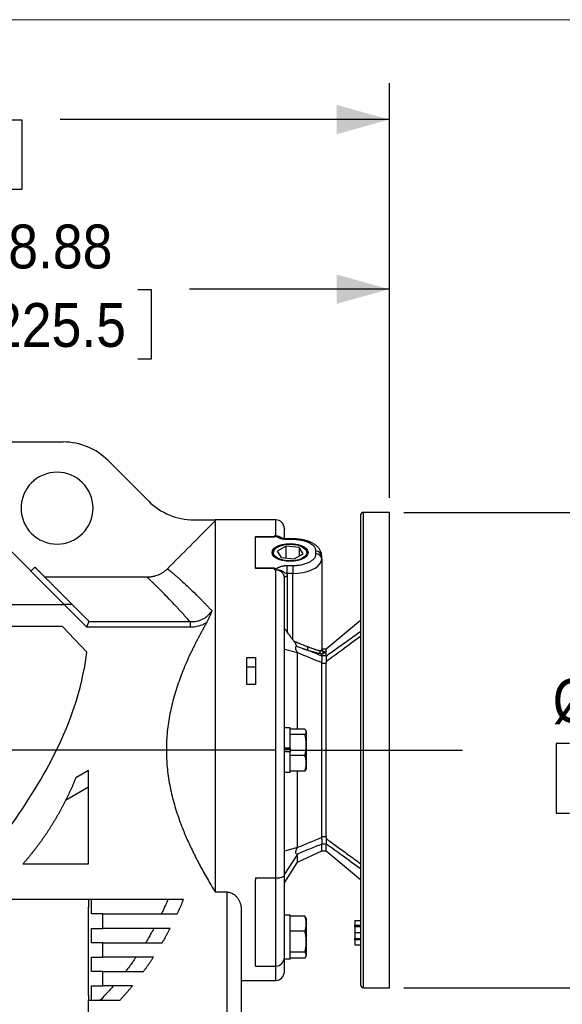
# Model space of a CAD drawing. Header units: inches. Extents: x 0 to 68, y 0 to 44.
# Tile 7 of 20: x 37.7 to 45.2, y 30.5 to 44. Entities that reach past the tile are written whole.
import ezdxf

# ---------------------------------------------------------------- set-up
doc = ezdxf.new("R2010")
doc.units = ezdxf.units.IN
doc.header["$LTSCALE"] = 4
doc.header["$MEASUREMENT"] = 0
doc.linetypes.add('SLD-Center', pattern=[0.75, 0.6, -0.05, 0.05, -0.05])
doc.linetypes.add('SLD-Solid', pattern=[0])
doc.layers.add('CENTER', color=40, linetype='SLD-Center')
doc.layers.add('SLD-DEFPOINTS', color=7, linetype='Continuous')
doc.layers.add('DIMENSIONS', color=140, linetype='SLD-Solid', lineweight=25)
doc.styles.add('SLDTEXTSTYLE0', font='GOTHIC.TTF', dxfattribs={"width": 0.913})
doc.dimstyles.new('SLDDIMSTYLE0', dxfattribs={"dimtxt": 0.6, "dimasz": 0.72, "dimexe": 0, "dimexo": 0.0625, "dimgap": 0.15, "dimtad": 0, "dimtih": 1, "dimtoh": 1, "dimrnd": 1e-09, "dimzin": 12, "dimdsep": 46, "dimtxsty": 'SLDTEXTSTYLE0', "dimsah": 1, "dimcen": 0.09, "dimadec": 0, "dimazin": 3, "dimtfac": 1, "dimtofl": 0, "dimtmove": 0, "dimatfit": 3, "dimfxl": 0, "dimfrac": 2, "dimtolj": 1, "dimtzin": 12, "dimarcsym": 0})
doc.dimstyles.new('SLDDIMSTYLE1', dxfattribs={"dimtxt": 0.6, "dimasz": 0.72, "dimexe": 0, "dimexo": 0.0625, "dimgap": 0.15, "dimtad": 0, "dimtih": 1, "dimtoh": 1, "dimrnd": 1e-09, "dimzin": 4, "dimdsep": 46, "dimtxsty": 'SLDTEXTSTYLE0', "dimsah": 1, "dimcen": 0.09, "dimadec": 0, "dimazin": 1, "dimtfac": 1, "dimtofl": 0, "dimtmove": 0, "dimatfit": 3, "dimfxl": 0, "dimfrac": 2, "dimtolj": 1, "dimtzin": 12, "dimarcsym": 0})
doc.dimstyles.new('SLDDIMSTYLE3', dxfattribs={"dimtxt": 0.6, "dimasz": 0.72, "dimexe": 0, "dimexo": 0.0625, "dimgap": 0.15, "dimtad": 0, "dimtih": 1, "dimtoh": 1, "dimrnd": 1e-09, "dimdsep": 46, "dimtxsty": 'SLDTEXTSTYLE0', "dimsah": 1, "dimcen": 0.09, "dimadec": 0, "dimazin": 2, "dimtfac": 1, "dimtmove": 0, "dimatfit": 0, "dimfxl": 0, "dimfrac": 2, "dimtolj": 1, "dimtzin": 12, "dimarcsym": 0})

# ---------------------------------------------------------------- blocks, each defined once
blk = doc.blocks.new('Block2')
at = {"color": 7, "linetype": 'SLD-Solid', "lineweight": 18}
blk.add_line((68, 44), (0, 44), dxfattribs=at)
blk = doc.blocks.new('_D_11')
at = {"layer": 'DIMENSIONS'}
for p, q in [((30.384, 38.425), (30.384, 43.134)), ((42.805, 37.46), (42.805, 43.134)), ((30.384, 42.634), (34.888, 42.634)), ((35.597, 42.63), (35.414, 42.63)), ((35.414, 42.63), (35.414, 41.677)), ((37.592, 42.63), (37.775, 42.63)), ((37.775, 42.63), (37.775, 41.677)), ((42.805, 42.634), (38.301, 42.634)), ((35.414, 41.677), (35.597, 41.677)), ((37.775, 41.677), (37.592, 41.677))]:
    blk.add_line(p, q, dxfattribs=at)
for points in [[(30.384, 42.634), (31.104, 42.434), (31.104, 42.834)], [(42.805, 42.634), (42.085, 42.834), (42.085, 42.434)]]:
    blk.add_solid(points, dxfattribs=at)
at = {"layer": 'DIMENSIONS', "char_height": 0.6, "attachment_point": 1, "style": 'SLDTEXTSTYLE0'}
for s, insert in [('12.42', (35.597, 43.518)), ('315.5', (35.597, 42.443))]:
    blk.add_mtext(s, dxfattribs=dict(at, insert=insert))
blk = doc.blocks.new('_D_12')
at = {"layer": 'DIMENSIONS'}
for p, q in [((33.927, 35.849), (33.927, 40.814)), ((42.805, 37.46), (42.805, 40.814)), ((33.927, 40.314), (36.659, 40.314)), ((37.368, 40.31), (37.186, 40.31)), ((37.186, 40.31), (37.186, 39.357)), ((39.363, 40.31), (39.546, 40.31)), ((39.546, 40.31), (39.546, 39.357)), ((42.805, 40.314), (40.072, 40.314)), ((37.186, 39.357), (37.368, 39.357)), ((39.546, 39.357), (39.363, 39.357))]:
    blk.add_line(p, q, dxfattribs=at)
for points in [[(33.927, 40.314), (34.647, 40.114), (34.647, 40.514)], [(42.805, 40.314), (42.085, 40.514), (42.085, 40.114)]]:
    blk.add_solid(points, dxfattribs=at)
at = {"layer": 'DIMENSIONS', "char_height": 0.6, "attachment_point": 1, "style": 'SLDTEXTSTYLE0'}
for s, insert in [('8.88', (37.59, 41.198)), ('225.5', (37.368, 40.124))]:
    blk.add_mtext(s, dxfattribs=dict(at, insert=insert))
blk = doc.blocks.new('_D_13')
at = {"layer": 'DIMENSIONS'}
for p, q in [((25.706, 36.811), (25.523, 36.811)), ((25.523, 36.811), (25.523, 35.858)), ((27.258, 36.811), (27.441, 36.811)), ((27.441, 36.811), (27.441, 35.858)), ((28.21, 36.815), (29.21, 36.815)), ((29.21, 36.815), (29.21, 34.76)), ((25.523, 35.858), (25.706, 35.858)), ((27.441, 35.858), (27.258, 35.858)), ((32.838, 34.76), (28.71, 34.76)), ((41.251, 34.01), (28.71, 34.01)), ((29.21, 34.01), (29.21, 32.51))]:
    blk.add_line(p, q, dxfattribs=at)
for points in [[(29.21, 34.76), (29.41, 35.48), (29.01, 35.48)], [(29.21, 34.01), (29.01, 33.29), (29.41, 33.29)]]:
    blk.add_solid(points, dxfattribs=at)
at = {"layer": 'DIMENSIONS', "char_height": 0.6, "attachment_point": 1, "style": 'SLDTEXTSTYLE0'}
for s, insert in [('0.75', (25.706, 37.699)), ('19.1', (25.706, 36.624))]:
    blk.add_mtext(s, dxfattribs=dict(at, insert=insert))
blk = doc.blocks.new('_D_15')
at = {"layer": 'DIMENSIONS'}
for p, q in [((43.005, 37.26), (46.77, 37.26)), ((46.27, 37.26), (46.27, 34.996)), ((45.272, 34.098), (45.089, 34.098)), ((45.089, 34.098), (45.089, 33.146)), ((47.267, 34.098), (47.45, 34.098)), ((47.45, 34.098), (47.45, 33.146)), ((45.089, 33.146), (45.272, 33.146)), ((47.45, 33.146), (47.267, 33.146)), ((46.27, 30.76), (46.27, 33.024)), ((43.005, 30.76), (46.77, 30.76))]:
    blk.add_line(p, q, dxfattribs=at)
for points in [[(46.27, 37.26), (46.07, 36.54), (46.47, 36.54)], [(46.27, 30.76), (46.47, 31.48), (46.07, 31.48)]]:
    blk.add_solid(points, dxfattribs=at)
at = {"layer": 'DIMENSIONS', "char_height": 0.6, "attachment_point": 1, "style": 'SLDTEXTSTYLE0'}
for s, insert in [('%%c', (45.041, 34.986)), ('6.50', (45.946, 34.986)), ('165.1', (45.272, 33.912))]:
    blk.add_mtext(s, dxfattribs=dict(at, insert=insert))

msp = doc.modelspace()

# ---------------------------------------------------------------- linework, layer by layer
for p, q in [((32.428, 38.225), (38.343, 38.225)), ((38.956, 37.97), (39.512, 37.414)), ((42.805, 37.26), (42.451, 37.26)), ((42.451, 30.76), (42.451, 37.26)), ((42.805, 34.01), (42.805, 37.26)), ((38.353, 36.002), (37.243, 37.113)), ((40.125, 37.159), (40.423, 37.159)), ((41.25, 37.159), (40.423, 37.159)), ((40.423, 37.159), (40.423, 37.147)), ((40.423, 37.147), (40.423, 32.069)), ((41.25, 36.941), (41.25, 37.159)), ((40.974, 36.93), (41.228, 36.93)), ((40.974, 36.498), (40.974, 36.926)), ((40.974, 36.925), (41.232, 36.925)), ((41.317, 36.92), (41.304, 36.926)), ((41.26, 36.778), (41.247, 36.768)), ((41.392, 36.798), (41.269, 36.731)), ((41.569, 36.779), (41.392, 36.798)), ((41.392, 36.637), (41.392, 36.798)), ((41.486, 36.899), (41.4, 36.899)), ((41.4, 36.889), (41.4, 36.899)), ((41.486, 36.889), (41.4, 36.889)), ((41.486, 36.889), (41.486, 36.899)), ((41.624, 36.692), (41.569, 36.779)), ((41.569, 36.779), (41.569, 36.662)), ((41.646, 36.768), (41.633, 36.778)), ((41.269, 36.731), (41.324, 36.644)), ((41.324, 36.644), (41.502, 36.625)), ((41.502, 36.625), (41.624, 36.692)), ((41.801, 36.692), (41.801, 36.731)), ((41.88, 36.624), (41.88, 36.663)), ((37.953, 36.513), (37.898, 36.458)), ((40.974, 36.492), (40.974, 36.498)), ((41.232, 36.498), (40.974, 36.498)), ((41.4, 36.534), (41.4, 36.427)), ((41.4, 36.534), (41.486, 36.534)), ((41.486, 36.534), (41.486, 36.427)), ((41.518, 36.594), (41.516, 36.603)), ((41.88, 36.624), (41.88, 35.383)), ((39.49, 36.374), (38.092, 36.374)), ((41.228, 36.492), (40.974, 36.492)), ((41.25, 32.262), (41.25, 36.474)), ((41.486, 36.427), (41.4, 36.427)), ((41.407, 36.387), (41.407, 35.627)), ((41.486, 35.516), (41.486, 36.427)), ((36.843, 36.002), (38.353, 36.002)), ((38.353, 36.002), (38.662, 35.694)), ((38.683, 35.783), (38.465, 36.002)), ((38.334, 35.7), (36.933, 35.7)), ((38.667, 35.35), (38.334, 35.7)), ((38.662, 35.694), (40.079, 35.694)), ((40.079, 35.763), (38.69, 35.763)), ((40.079, 35.763), (40.079, 35.694)), ((42.411, 35.782), (41.939, 35.388)), ((41.368, 35.39), (41.546, 35.344)), ((41.88, 35.376), (41.879, 35.381)), ((41.881, 35.381), (41.88, 35.389)), ((41.939, 35.388), (41.88, 35.388)), ((41.88, 35.298), (41.88, 35.32)), ((41.939, 35.298), (41.88, 35.298)), ((41.919, 35.352), (41.919, 35.344)), ((41.939, 35.312), (41.939, 35.388)), ((40.856, 35.275), (40.974, 35.275)), ((40.856, 34.906), (40.856, 35.275)), ((40.974, 35.275), (40.974, 34.906)), ((41.88, 32.821), (41.88, 35.199)), ((41.88, 35.199), (41.939, 35.199)), ((41.939, 34.01), (41.939, 35.199)), ((40.974, 35.143), (40.856, 35.143)), ((40.974, 34.906), (40.856, 34.906)), ((41.447, 34.313), (41.368, 34.313)), ((41.447, 34.034), (41.447, 34.313)), ((41.65, 34.294), (41.447, 34.294)), ((41.65, 34.221), (41.447, 34.221)), ((41.67, 34.261), (41.663, 34.276)), ((41.67, 33.768), (41.67, 34.261)), ((41.447, 34.034), (41.368, 34.034)), ((41.368, 34.023), (41.447, 34.023)), ((41.368, 33.997), (41.447, 33.997)), ((41.447, 33.986), (41.368, 33.986)), ((41.447, 34.03), (41.447, 34.034)), ((41.447, 34.03), (41.447, 33.988)), ((41.447, 33.986), (41.447, 33.988)), ((41.447, 33.707), (41.447, 33.986)), ((41.939, 32.821), (41.939, 34.01)), ((42.805, 30.76), (42.805, 34.01)), ((41.65, 33.937), (41.447, 33.937)), ((38.69, 33.732), (38.514, 33.63)), ((38.69, 32.452), (38.69, 33.732)), ((41.368, 33.707), (41.447, 33.707)), ((41.447, 33.725), (41.65, 33.725)), ((41.546, 32.676), (41.546, 33.725)), ((41.66, 33.746), (41.65, 33.725)), ((41.663, 33.744), (41.67, 33.758)), ((41.67, 33.758), (41.67, 33.768)), ((38.69, 33.504), (38.375, 33.322)), ((41.939, 32.821), (41.88, 32.821)), ((41.546, 32.676), (41.368, 32.629)), ((41.546, 32.476), (41.88, 32.632)), ((41.88, 32.632), (41.88, 32.722)), ((41.939, 32.722), (41.88, 32.722)), ((41.88, 32.632), (41.939, 32.632)), ((41.939, 32.632), (41.939, 32.708)), ((41.939, 32.632), (42.411, 32.238)), ((41.546, 32.588), (41.368, 32.312)), ((41.368, 32.196), (41.547, 32.477)), ((37.791, 32.452), (38.69, 32.452)), ((40.974, 32.262), (41.25, 32.262)), ((40.974, 32.262), (40.974, 32.237)), ((40.974, 31.056), (40.974, 32.237)), ((41.25, 31.056), (41.25, 32.262)), ((40.423, 32.069), (40.581, 32.069)), ((40.581, 32.069), (40.581, 29.642)), ((39.989, 31.965), (37.639, 31.965)), ((38.69, 31.965), (38.69, 31.861)), ((38.729, 31.768), (38.729, 31.965)), ((38.69, 31.256), (38.69, 31.861)), ((40.777, 31.841), (40.777, 29.642)), ((38.886, 31.768), (38.729, 31.768)), ((38.886, 31.571), (38.886, 31.768)), ((38.886, 31.768), (39.903, 31.768)), ((41.447, 31.754), (41.368, 31.754)), ((41.447, 31.149), (41.447, 31.754)), ((41.65, 31.737), (41.447, 31.737)), ((41.65, 31.737), (41.659, 31.717)), ((41.67, 31.702), (41.663, 31.718)), ((41.67, 31.519), (41.67, 31.702)), ((42.333, 31.679), (42.411, 31.679)), ((38.729, 31.374), (38.729, 31.571)), ((38.729, 31.571), (38.886, 31.571)), ((39.806, 31.571), (38.886, 31.571)), ((41.65, 31.531), (41.447, 31.531)), ((41.67, 31.199), (41.67, 31.519)), ((42.333, 31.613), (42.411, 31.613)), ((42.333, 31.594), (42.333, 31.613)), ((42.411, 31.594), (42.333, 31.594)), ((42.333, 31.513), (42.411, 31.513)), ((42.333, 31.432), (42.411, 31.432)), ((42.333, 31.414), (42.333, 31.432)), ((42.411, 31.414), (42.333, 31.414)), ((38.69, 30.651), (38.69, 31.256)), ((38.886, 31.374), (38.729, 31.374)), ((38.886, 31.177), (38.886, 31.374)), ((38.886, 31.374), (39.698, 31.374)), ((41.65, 31.244), (41.447, 31.244)), ((42.333, 31.347), (42.411, 31.347)), ((38.729, 30.981), (38.729, 31.177)), ((38.729, 31.177), (38.886, 31.177)), ((39.576, 31.177), (38.886, 31.177)), ((41.447, 31.149), (41.368, 31.149)), ((41.65, 31.164), (41.447, 31.164)), ((41.663, 31.183), (41.67, 31.199)), ((38.886, 30.981), (38.729, 30.981)), ((38.886, 30.784), (38.886, 30.981)), ((38.886, 30.981), (39.44, 30.981)), ((40.974, 31.056), (41.25, 31.056)), ((41.25, 30.86), (41.25, 31.056)), ((40.777, 30.86), (41.25, 30.86)), ((38.729, 30.587), (38.729, 30.784)), ((38.729, 30.784), (38.886, 30.784)), ((39.288, 30.784), (38.886, 30.784)), ((42.451, 30.76), (42.805, 30.76)), ((38.69, 30.651), (38.69, 30.587)), ((38.69, 30.193), (38.69, 30.587)), ((38.69, 30.587), (39.117, 30.587))]:
    msp.add_line(p, q)
at = {"flags": 128}
for points in [[(41.447, 36.589), (41.392, 36.592), (41.34, 36.601), (41.294, 36.616), (41.255, 36.635), (41.226, 36.658), (41.208, 36.684), (41.202, 36.712), (41.208, 36.739), (41.226, 36.765), (41.255, 36.788), (41.294, 36.807), (41.34, 36.822), (41.392, 36.831), (41.447, 36.834)], [(41.516, 36.603), (41.462, 36.598), (41.407, 36.599), (41.354, 36.607), (41.307, 36.621), (41.268, 36.641), (41.239, 36.664), (41.222, 36.69), (41.219, 36.718), (41.228, 36.745), (41.251, 36.77), (41.284, 36.792), (41.328, 36.809), (41.378, 36.82)], [(41.378, 36.82), (41.432, 36.826), (41.487, 36.824), (41.539, 36.816), (41.587, 36.802), (41.626, 36.782), (41.654, 36.759), (41.671, 36.733), (41.675, 36.705), (41.665, 36.678), (41.643, 36.653), (41.609, 36.631), (41.566, 36.614), (41.516, 36.603)], [(41.447, 36.834), (41.501, 36.831), (41.553, 36.822), (41.599, 36.807), (41.638, 36.788), (41.667, 36.765), (41.685, 36.739), (41.692, 36.712), (41.685, 36.684), (41.667, 36.658), (41.638, 36.635), (41.599, 36.616), (41.553, 36.601), (41.501, 36.592), (41.447, 36.589)], [(41.486, 36.427), (41.554, 36.43), (41.621, 36.439), (41.683, 36.453), (41.739, 36.473), (41.788, 36.497), (41.827, 36.525), (41.856, 36.556), (41.874, 36.59), (41.88, 36.624)], [(41.407, 36.387), (41.4, 36.386), (41.392, 36.385), (41.385, 36.383), (41.379, 36.381), (41.375, 36.378), (41.371, 36.374), (41.369, 36.371), (41.368, 36.367)]]:
    msp.add_lwpolyline(points, dxfattribs=at)
for centre, radius, start, end in [((38.343, 37.358), 0.866, 44.9419, 90), ((38.258, 37.319), 0.492, 0, 180), ((38.258, 37.319), 0.492, 180, 0), ((40.125, 38.026), 0.866, 224.9419, 270), ((42.451, 37.221), 0.0394, 90, 180), ((41.25, 37.041), 0.118, 360, 90), ((41.298, 36.686), 0.0969, 121.5882, 170.0049), ((41.599, 36.688), 0.0935, 9.0502, 59.3559), ((41.806, 36.657), 0.074, 4.4021, 93.8112), ((41.806, 36.618), 0.074, 4.4023, 93.811), ((41.727, 35.4), 0.0425, 146.3684, 222.1405), ((41.919, 35.391), 0.0393, 180.1295, 270.1298), ((41.919, 35.383), 0.0393, 180.1612, 270.1612), ((41.25, 31.174), 0.118, 270, 0), ((41.25, 30.978), 0.118, 270, 0), ((42.451, 30.799), 0.0394, 180, 270)]:
    msp.add_arc(centre, radius, start, end)
for points, knots in [([(42.411, 37.221), (42.411, 37.221), (42.411, 36.882), (42.411, 35.678), (42.411, 34.861), (42.411, 34.01)], [0, 0, 0, 0, 0.5, 0.5, 1, 1, 1, 1]), ([(40.423, 37.147), (40.308, 37.032), (40.09, 36.813), (39.872, 36.593), (39.769, 36.49)], [0, 0, 0, 0, 0.529019, 1, 1, 1, 1]), ([(41.368, 36.902), (41.368, 36.908), (41.368, 36.94), (41.368, 36.982), (41.368, 37.023), (41.368, 37.043), (41.368, 37.038), (41.368, 37.037)], [0, 0, 0, 0, 0.056739, 0.326584, 0.608786, 0.89101, 1, 1, 1, 1]), ([(41.239, 36.939), (41.238, 36.938), (41.236, 36.938), (41.233, 36.937), (41.23, 36.935), (41.228, 36.934), (41.227, 36.933), (41.227, 36.932), (41.227, 36.931), (41.227, 36.931), (41.228, 36.93), (41.228, 36.93)], [0, 0, 0, 0, 0.10509, 0.250637, 0.499214, 0.602761, 0.749155, 0.822641, 0.874437, 0.941195, 1, 1, 1, 1]), ([(41.228, 36.93), (41.228, 36.93), (41.23, 36.928), (41.231, 36.926), (41.232, 36.925)], [0, 0, 0, 0, 0.489637, 1, 1, 1, 1]), ([(41.4, 36.889), (41.398, 36.889), (41.393, 36.889), (41.387, 36.889), (41.38, 36.89), (41.373, 36.89), (41.366, 36.891), (41.359, 36.892), (41.347, 36.894), (41.33, 36.898), (41.309, 36.905), (41.294, 36.912), (41.282, 36.918), (41.273, 36.923), (41.266, 36.926), (41.26, 36.929), (41.255, 36.93), (41.251, 36.93), (41.247, 36.93), (41.24, 36.929), (41.235, 36.927), (41.232, 36.925)], [0, 0, 0, 0, 0.035271, 0.070503, 0.105796, 0.14125, 0.176963, 0.21303, 0.249545, 0.371199, 0.49917, 0.624131, 0.686659, 0.749217, 0.81164, 0.843059, 0.874353, 0.890262, 0.905918, 0.937366, 1, 1, 1, 1]), ([(41.304, 36.926), (41.3, 36.928), (41.289, 36.934), (41.267, 36.939), (41.249, 36.939), (41.239, 36.939)], [0, 0, 0, 0, 0.201053, 0.550753, 1, 1, 1, 1]), ([(41.25, 36.941), (41.265, 36.939), (41.288, 36.937), (41.314, 36.925), (41.324, 36.918), (41.329, 36.914)], [0, 0, 0, 0, 0.525984, 0.799237, 1, 1, 1, 1]), ([(41.4, 36.899), (41.392, 36.9), (41.375, 36.9), (41.357, 36.903), (41.342, 36.908), (41.326, 36.915), (41.317, 36.92), (41.312, 36.923)], [0, 0, 0, 0, 0.239892, 0.476722, 0.709906, 0.838308, 1, 1, 1, 1]), ([(41.879, 36.664), (41.879, 36.673), (41.878, 36.696), (41.866, 36.732), (41.844, 36.768), (41.814, 36.8), (41.778, 36.827), (41.737, 36.849), (41.694, 36.867), (41.65, 36.88), (41.609, 36.889), (41.57, 36.895), (41.531, 36.898), (41.502, 36.899), (41.486, 36.899)], [0, 0, 0, 0, 0.0605233, 0.1581723, 0.2502251, 0.3466869, 0.444364, 0.5389245, 0.6289886, 0.7130807, 0.794153, 0.8533536, 0.9190628, 1, 1, 1, 1]), ([(41.801, 36.731), (41.801, 36.733), (41.801, 36.737), (41.8, 36.743), (41.799, 36.749), (41.798, 36.754), (41.795, 36.763), (41.789, 36.775), (41.779, 36.79), (41.766, 36.804), (41.745, 36.822), (41.71, 36.843), (41.668, 36.861), (41.631, 36.871), (41.603, 36.878), (41.573, 36.883), (41.547, 36.886), (41.524, 36.888), (41.505, 36.889), (41.492, 36.889), (41.486, 36.889)], [0, 0, 0, 0, 0.0233375, 0.0466315, 0.0699132, 0.0932139, 0.1165649, 0.1783076, 0.2400921, 0.304409, 0.3687678, 0.5000057, 0.6312436, 0.6955604, 0.7599193, 0.821662, 0.8834464, 0.9223124, 0.9611152, 1, 1, 1, 1]), ([(41.486, 36.534), (41.49, 36.534), (41.498, 36.535), (41.509, 36.535), (41.521, 36.535), (41.532, 36.536), (41.55, 36.538), (41.573, 36.54), (41.603, 36.545), (41.631, 36.552), (41.668, 36.563), (41.71, 36.58), (41.745, 36.601), (41.766, 36.619), (41.779, 36.634), (41.789, 36.648), (41.795, 36.661), (41.799, 36.673), (41.801, 36.682), (41.801, 36.689), (41.801, 36.692)], [0, 0, 0, 0, 0.0233375, 0.0466315, 0.0699132, 0.0932139, 0.1165649, 0.1783076, 0.2400921, 0.304409, 0.3687678, 0.5000057, 0.6312436, 0.6955604, 0.7599193, 0.821662, 0.8834464, 0.9223124, 0.9611152, 1, 1, 1, 1]), ([(37.953, 36.513), (37.954, 36.513), (37.954, 36.512), (37.956, 36.511), (37.958, 36.509), (37.96, 36.507), (37.962, 36.505), (37.964, 36.502), (37.967, 36.499), (37.97, 36.496), (37.974, 36.493), (37.977, 36.489), (37.981, 36.485), (37.985, 36.481), (37.99, 36.477), (37.994, 36.472), (37.999, 36.467), (38.005, 36.462), (38.01, 36.457), (38.016, 36.451), (38.022, 36.445), (38.028, 36.438), (38.035, 36.432), (38.041, 36.425), (38.049, 36.418), (38.056, 36.411), (38.064, 36.403), (38.071, 36.395), (38.08, 36.387), (38.088, 36.379), (38.097, 36.37), (38.106, 36.361), (38.115, 36.352), (38.124, 36.342), (38.134, 36.333), (38.144, 36.323), (38.154, 36.312), (38.165, 36.302), (38.176, 36.291), (38.187, 36.28), (38.198, 36.268), (38.21, 36.257), (38.222, 36.245), (38.234, 36.233), (38.246, 36.22), (38.259, 36.208), (38.272, 36.195), (38.285, 36.181), (38.299, 36.168), (38.312, 36.154), (38.326, 36.14), (38.341, 36.126), (38.355, 36.111), (38.37, 36.096), (38.385, 36.081), (38.401, 36.066), (38.416, 36.05), (38.432, 36.034), (38.448, 36.018), (38.459, 36.007), (38.465, 36.002)], [0, 0, 0, 0, 0.0181144, 0.0361654, 0.0541546, 0.0720836, 0.089954, 0.1077675, 0.1255256, 0.1432301, 0.1608826, 0.1784849, 0.1960386, 0.2135454, 0.2310071, 0.2484254, 0.2658021, 0.2831391, 0.3004379, 0.3177005, 0.3349287, 0.3521243, 0.3692891, 0.386425, 0.4035337, 0.4206173, 0.4376774, 0.4547161, 0.4717352, 0.4887366, 0.5057221, 0.5226937, 0.5396533, 0.5566028, 0.5735441, 0.5904792, 0.6074098, 0.624338, 0.6412657, 0.6581948, 0.6751272, 0.6920648, 0.7090096, 0.7259635, 0.7429283, 0.759906, 0.7768985, 0.7939076, 0.8109353, 0.8279835, 0.8450541, 0.8621488, 0.8792696, 0.8964184, 0.9135969, 0.930807, 0.9480506, 0.9653294, 0.9826453, 1, 1, 1, 1]), ([(41.232, 36.498), (41.231, 36.497), (41.23, 36.495), (41.228, 36.493), (41.228, 36.492)], [0, 0, 0, 0, 0.510363, 1, 1, 1, 1]), ([(41.232, 36.498), (41.235, 36.496), (41.24, 36.494), (41.247, 36.493), (41.251, 36.493), (41.255, 36.493), (41.26, 36.494), (41.266, 36.497), (41.273, 36.501), (41.282, 36.505), (41.294, 36.511), (41.309, 36.518), (41.33, 36.525), (41.348, 36.529), (41.364, 36.532), (41.376, 36.533), (41.388, 36.534), (41.396, 36.534), (41.4, 36.534)], [0, 0, 0, 0, 0.062637, 0.094087, 0.109641, 0.125655, 0.15695, 0.188371, 0.250797, 0.313359, 0.37589, 0.500858, 0.628731, 0.750497, 0.814052, 0.876474, 0.938279, 1, 1, 1, 1]), ([(39.769, 36.49), (39.766, 36.487), (39.76, 36.481), (39.75, 36.472), (39.74, 36.464), (39.73, 36.456), (39.72, 36.448), (39.702, 36.436), (39.676, 36.42), (39.641, 36.404), (39.605, 36.39), (39.573, 36.383), (39.548, 36.378), (39.529, 36.376), (39.509, 36.374), (39.496, 36.374), (39.49, 36.374)], [0, 0, 0, 0, 0.041955, 0.083823, 0.125649, 0.16748, 0.209362, 0.251341, 0.375741, 0.500232, 0.62528, 0.75043, 0.812872, 0.87518, 0.937506, 1, 1, 1, 1]), ([(40.079, 35.763), (40.073, 35.77), (40.061, 35.784), (40.043, 35.804), (40.025, 35.824), (40.008, 35.843), (39.991, 35.862), (39.974, 35.881), (39.958, 35.899), (39.941, 35.916), (39.926, 35.934), (39.91, 35.95), (39.895, 35.967), (39.88, 35.983), (39.836, 36.029), (39.769, 36.1), (39.698, 36.172), (39.649, 36.221), (39.614, 36.255), (39.584, 36.285), (39.562, 36.306), (39.546, 36.322), (39.534, 36.332), (39.524, 36.342), (39.515, 36.35), (39.507, 36.358), (39.5, 36.364), (39.494, 36.37), (39.491, 36.373), (39.49, 36.374)], [0, 0, 0, 0, 0.020236, 0.040306, 0.060211, 0.079952, 0.099528, 0.118939, 0.138187, 0.157271, 0.176192, 0.19495, 0.213546, 0.23198, 0.250252, 0.378584, 0.500818, 0.56494, 0.627851, 0.689588, 0.750186, 0.782008, 0.813646, 0.845109, 0.876401, 0.90753, 0.938502, 0.969323, 1, 1, 1, 1]), ([(39.769, 36.49), (39.77, 36.489), (39.771, 36.488), (39.774, 36.486), (39.777, 36.483), (39.781, 36.48), (39.785, 36.477), (39.789, 36.474), (39.793, 36.47), (39.798, 36.466), (39.803, 36.462), (39.809, 36.457), (39.814, 36.453), (39.821, 36.448), (39.827, 36.442), (39.834, 36.437), (39.847, 36.426), (39.868, 36.408), (39.9, 36.38), (39.936, 36.349), (39.987, 36.303), (40.06, 36.236), (40.133, 36.165), (40.187, 36.112), (40.216, 36.083), (40.245, 36.053), (40.276, 36.021), (40.308, 35.988), (40.341, 35.953), (40.363, 35.929), (40.375, 35.917)], [0, 0, 0, 0, 0.0164227, 0.0328602, 0.049317, 0.0657974, 0.0823058, 0.0988463, 0.1154234, 0.1320412, 0.1487039, 0.1654157, 0.1821806, 0.1990028, 0.2158863, 0.2328351, 0.249853, 0.3107514, 0.3725473, 0.4353962, 0.4994451, 0.6220082, 0.7498302, 0.7841932, 0.8189965, 0.8542513, 0.8899686, 0.9261591, 0.962833, 1, 1, 1, 1]), ([(41.228, 36.492), (41.228, 36.491), (41.227, 36.491), (41.227, 36.49), (41.227, 36.489), (41.227, 36.487), (41.228, 36.485), (41.23, 36.483), (41.233, 36.481), (41.236, 36.479), (41.238, 36.478), (41.239, 36.478)], [0, 0, 0, 0, 0.058698, 0.125536, 0.177709, 0.251427, 0.397443, 0.501183, 0.75015, 0.894119, 1, 1, 1, 1]), ([(41.239, 36.478), (41.244, 36.478), (41.249, 36.478), (41.26, 36.478), (41.265, 36.478), (41.278, 36.476), (41.286, 36.475), (41.299, 36.472), (41.304, 36.471), (41.314, 36.468), (41.319, 36.466), (41.331, 36.461), (41.338, 36.458), (41.349, 36.452), (41.354, 36.449), (41.368, 36.442), (41.375, 36.438), (41.388, 36.432), (41.395, 36.429), (41.4, 36.427)], [0, 0, 0, 0, 0.03125, 0.03125, 0.0625, 0.0625, 0.125, 0.125, 0.1875, 0.1875, 0.25, 0.25, 0.375, 0.375, 0.5, 0.5, 0.75, 0.75, 1, 1, 1, 1]), ([(41.368, 36.367), (41.368, 36.369), (41.368, 36.373), (41.367, 36.379), (41.366, 36.384), (41.365, 36.39), (41.364, 36.395), (41.363, 36.399), (41.361, 36.404), (41.357, 36.413), (41.349, 36.427), (41.336, 36.441), (41.324, 36.451), (41.313, 36.458), (41.301, 36.464), (41.288, 36.468), (41.276, 36.472), (41.263, 36.474), (41.254, 36.474), (41.25, 36.474)], [0, 0, 0, 0, 0.036847, 0.072101, 0.105761, 0.137827, 0.168298, 0.197174, 0.224455, 0.250141, 0.379638, 0.499709, 0.574013, 0.647327, 0.719677, 0.79109, 0.861594, 0.93122, 1, 1, 1, 1]), ([(41.4, 36.427), (41.401, 36.425), (41.403, 36.42), (41.404, 36.414), (41.406, 36.407), (41.407, 36.4), (41.407, 36.393), (41.407, 36.389), (41.407, 36.387)], [0, 0, 0, 0, 0.167236, 0.333713, 0.499828, 0.665981, 0.832573, 1, 1, 1, 1]), ([(38.465, 36.002), (38.465, 36.002), (38.465, 36.002), (38.464, 36.002), (38.463, 36.002), (38.462, 36.002), (38.461, 36.002), (38.459, 36.002), (38.455, 36.002), (38.447, 36.002), (38.433, 36.002), (38.415, 36.002), (38.398, 36.002), (38.383, 36.002), (38.369, 36.002), (38.359, 36.002), (38.353, 36.002)], [0, 0, 0, 0, 0.027937, 0.056051, 0.084421, 0.113124, 0.142235, 0.171824, 0.201958, 0.3169, 0.445944, 0.573989, 0.723978, 0.794787, 0.886793, 1, 1, 1, 1]), ([(40.375, 35.917), (40.36, 35.891), (40.342, 35.869), (40.31, 35.839), (40.299, 35.829), (40.275, 35.813), (40.263, 35.805), (40.237, 35.792), (40.224, 35.786), (40.196, 35.777), (40.182, 35.773), (40.139, 35.764), (40.109, 35.762), (40.079, 35.763)], [0, 0, 0, 0, 0.25, 0.25, 0.375, 0.375, 0.5, 0.5, 0.625, 0.625, 0.75, 0.75, 1, 1, 1, 1]), ([(40.375, 35.917), (40.373, 35.912), (40.37, 35.903), (40.365, 35.889), (40.361, 35.875), (40.356, 35.862), (40.351, 35.849), (40.345, 35.834), (40.337, 35.816), (40.328, 35.796), (40.318, 35.776), (40.311, 35.764), (40.308, 35.758)], [0, 0, 0, 0, 0.090981, 0.178919, 0.263866, 0.345875, 0.425005, 0.501323, 0.63204, 0.758437, 0.880937, 1, 1, 1, 1]), ([(38.69, 35.763), (38.69, 35.762), (38.689, 35.761), (38.688, 35.758), (38.687, 35.755), (38.685, 35.751), (38.684, 35.747), (38.682, 35.743), (38.68, 35.739), (38.678, 35.733), (38.674, 35.725), (38.67, 35.715), (38.666, 35.705), (38.663, 35.698), (38.662, 35.694)], [0, 0, 0, 0, 0.055817, 0.113208, 0.172199, 0.232813, 0.29507, 0.358991, 0.424594, 0.491894, 0.613215, 0.749349, 0.853762, 1, 1, 1, 1]), ([(38.69, 35.763), (38.69, 35.764), (38.691, 35.765), (38.691, 35.767), (38.691, 35.769), (38.691, 35.771), (38.69, 35.774), (38.689, 35.776), (38.688, 35.778), (38.686, 35.781), (38.684, 35.782), (38.683, 35.783)], [0, 0, 0, 0, 0.09834, 0.199137, 0.302749, 0.409502, 0.519699, 0.633611, 0.751487, 0.87355, 1, 1, 1, 1]), ([(40.308, 35.758), (40.299, 35.743), (40.282, 35.713), (40.258, 35.669), (40.234, 35.626), (40.21, 35.582), (40.187, 35.538), (40.164, 35.495), (40.143, 35.452), (40.121, 35.409), (40.101, 35.367), (40.051, 35.262), (39.979, 35.097), (39.908, 34.903), (39.86, 34.746), (39.818, 34.587), (39.778, 34.386), (39.753, 34.143), (39.752, 33.897), (39.776, 33.652), (39.814, 33.452), (39.854, 33.294), (39.889, 33.177), (39.929, 33.06), (39.969, 32.952), (40.008, 32.857), (40.045, 32.772), (40.084, 32.687), (40.126, 32.601), (40.169, 32.515), (40.215, 32.427), (40.264, 32.339), (40.315, 32.25), (40.368, 32.159), (40.404, 32.099), (40.423, 32.069)], [0, 0, 0, 0, 0.0129753, 0.0258254, 0.0385525, 0.051159, 0.0636474, 0.0760202, 0.0882802, 0.1004303, 0.1124735, 0.1244127, 0.1884611, 0.2498757, 0.2820593, 0.3137299, 0.3749344, 0.4379255, 0.500271, 0.5618756, 0.6251566, 0.6553843, 0.6861254, 0.7179103, 0.7503173, 0.7733624, 0.7967638, 0.820552, 0.8447553, 0.8693996, 0.8945087, 0.9201045, 0.9462066, 0.972833, 1, 1, 1, 1]), ([(40.079, 35.694), (40.12, 35.694), (40.159, 35.699), (40.218, 35.715), (40.237, 35.721), (40.273, 35.738), (40.291, 35.747), (40.308, 35.758)], [0, 0, 0, 0, 0.5, 0.5, 0.75, 0.75, 1, 1, 1, 1]), ([(41.407, 35.627), (41.406, 35.629), (41.403, 35.632), (41.399, 35.638), (41.395, 35.644), (41.389, 35.651), (41.383, 35.658), (41.378, 35.664), (41.374, 35.668), (41.371, 35.669), (41.369, 35.67), (41.368, 35.669), (41.368, 35.667), (41.368, 35.667)], [0, 0, 0, 0, 0.082016, 0.164973, 0.24907, 0.376569, 0.498848, 0.631694, 0.748273, 0.821222, 0.885929, 0.944576, 1, 1, 1, 1]), ([(41.486, 35.516), (41.482, 35.521), (41.473, 35.533), (41.46, 35.552), (41.438, 35.583), (41.42, 35.608), (41.407, 35.627)], [0, 0, 0, 0, 0.154591, 0.321222, 0.500002, 1, 1, 1, 1]), ([(41.939, 35.295), (41.986, 35.329), (42.086, 35.401), (42.244, 35.514), (42.354, 35.593), (42.411, 35.634)], [0, 0, 0, 0, 0.301717, 0.635053, 1, 1, 1, 1]), ([(42.411, 35.563), (42.327, 35.501), (42.169, 35.387), (42.012, 35.272), (41.939, 35.218)], [0, 0, 0, 0, 0.535818, 1, 1, 1, 1]), ([(41.493, 35.506), (41.497, 35.504), (41.505, 35.5), (41.517, 35.494), (41.531, 35.488), (41.546, 35.481), (41.562, 35.474), (41.579, 35.467), (41.601, 35.458), (41.623, 35.449), (41.645, 35.441), (41.662, 35.435), (41.677, 35.429), (41.687, 35.425), (41.691, 35.424)], [0, 0, 0, 0, 0.053338, 0.112757, 0.178256, 0.249838, 0.327501, 0.411246, 0.501073, 0.643725, 0.750179, 0.839127, 0.922395, 1, 1, 1, 1]), ([(41.532, 35.43), (41.533, 35.43), (41.533, 35.431), (41.534, 35.432), (41.535, 35.433), (41.535, 35.436), (41.535, 35.44), (41.532, 35.447), (41.527, 35.456), (41.52, 35.468), (41.512, 35.48), (41.503, 35.493), (41.497, 35.501), (41.493, 35.506)], [0, 0, 0, 0, 0.034246, 0.066063, 0.096275, 0.12592, 0.184735, 0.251408, 0.358543, 0.501474, 0.641501, 0.80759, 1, 1, 1, 1]), ([(41.546, 35.344), (41.535, 35.366), (41.527, 35.386), (41.523, 35.409), (41.523, 35.415), (41.526, 35.425), (41.529, 35.428), (41.532, 35.43)], [0, 0, 0, 0, 0.5, 0.5, 0.75, 0.75, 1, 1, 1, 1]), ([(41.695, 35.372), (41.691, 35.373), (41.683, 35.376), (41.67, 35.38), (41.657, 35.385), (41.644, 35.389), (41.63, 35.394), (41.612, 35.4), (41.589, 35.408), (41.561, 35.419), (41.542, 35.426), (41.532, 35.43)], [0, 0, 0, 0, 0.081681, 0.163949, 0.246833, 0.330367, 0.414586, 0.499527, 0.665908, 0.832626, 1, 1, 1, 1]), ([(41.691, 35.424), (41.695, 35.422), (41.702, 35.419), (41.715, 35.414), (41.728, 35.409), (41.747, 35.402), (41.767, 35.395), (41.787, 35.388), (41.804, 35.383), (41.82, 35.378), (41.832, 35.375), (41.843, 35.372), (41.849, 35.37), (41.852, 35.37)], [0, 0, 0, 0, 0.049768, 0.108064, 0.174888, 0.250239, 0.401281, 0.498401, 0.614113, 0.722124, 0.822438, 0.915061, 1, 1, 1, 1]), ([(36.604, 31.812), (36.956, 32.104), (37.508, 32.778), (38.279, 33.942), (38.598, 34.819), (38.667, 35.35)], [0.0385532, 0.0385532, 0.0385532, 0.0385532, 0.3543265, 0.6398051, 1, 1, 1, 1]), ([(41.546, 34.294), (41.546, 34.348), (41.546, 34.551), (41.546, 34.902), (41.546, 35.197), (41.546, 35.344)], [0, 0, 0, 0, 0.153583, 0.576791, 1, 1, 1, 1]), ([(41.873, 35.327), (41.871, 35.327), (41.868, 35.327), (41.863, 35.328), (41.858, 35.329), (41.853, 35.329), (41.847, 35.33), (41.837, 35.332), (41.822, 35.335), (41.803, 35.34), (41.785, 35.345), (41.769, 35.349), (41.751, 35.354), (41.734, 35.359), (41.715, 35.365), (41.702, 35.369), (41.695, 35.372)], [0, 0, 0, 0, 0.041793, 0.083639, 0.125563, 0.167593, 0.209755, 0.252075, 0.376966, 0.502469, 0.585578, 0.668376, 0.75104, 0.833747, 0.916675, 1, 1, 1, 1]), ([(41.852, 35.37), (41.852, 35.368), (41.851, 35.366), (41.851, 35.362), (41.852, 35.358), (41.852, 35.355), (41.853, 35.352), (41.853, 35.35), (41.854, 35.348), (41.855, 35.347), (41.855, 35.346), (41.856, 35.343), (41.859, 35.339), (41.863, 35.334), (41.868, 35.33), (41.871, 35.328), (41.873, 35.327)], [0, 0, 0, 0, 0.079308, 0.153556, 0.221941, 0.283829, 0.338746, 0.38636, 0.426457, 0.45891, 0.483656, 0.500667, 0.631601, 0.759454, 0.882662, 1, 1, 1, 1]), ([(41.852, 35.37), (41.853, 35.37), (41.856, 35.371), (41.86, 35.372), (41.864, 35.373), (41.867, 35.374), (41.87, 35.375), (41.874, 35.377), (41.877, 35.379), (41.879, 35.381), (41.88, 35.382), (41.88, 35.383)], [0, 0, 0, 0, 0.07873, 0.159325, 0.241786, 0.326116, 0.412317, 0.500392, 0.653618, 0.820153, 1, 1, 1, 1]), ([(41.88, 35.32), (41.88, 35.321), (41.88, 35.321), (41.879, 35.322), (41.878, 35.324), (41.877, 35.325), (41.875, 35.326), (41.873, 35.326), (41.873, 35.327)], [0, 0, 0, 0, 0.26868, 0.498795, 0.661036, 0.794315, 0.904106, 1, 1, 1, 1]), ([(41.919, 35.344), (41.919, 35.343), (41.919, 35.342), (41.918, 35.34), (41.917, 35.339), (41.916, 35.337), (41.914, 35.336), (41.912, 35.334), (41.909, 35.332), (41.904, 35.329), (41.897, 35.326), (41.889, 35.323), (41.883, 35.321), (41.88, 35.32)], [0, 0, 0, 0, 0.071675, 0.14312, 0.214393, 0.285549, 0.356645, 0.427739, 0.498887, 0.624956, 0.750277, 0.875182, 1, 1, 1, 1]), ([(41.88, 35.298), (41.88, 35.297), (41.88, 35.297), (41.88, 35.296), (41.88, 35.296)], [0, 0, 0, 0, 0.498622, 1, 1, 1, 1]), ([(41.88, 35.207), (41.881, 35.209), (41.881, 35.213), (41.882, 35.22), (41.883, 35.226), (41.884, 35.232), (41.884, 35.238), (41.885, 35.244), (41.885, 35.25), (41.885, 35.255), (41.885, 35.26), (41.885, 35.266), (41.885, 35.273), (41.885, 35.281), (41.884, 35.287), (41.882, 35.293), (41.881, 35.295), (41.88, 35.296)], [0, 0, 0, 0, 0.0516094, 0.1030852, 0.1543341, 0.2052635, 0.2557829, 0.3058048, 0.3552459, 0.4040282, 0.4520799, 0.4993357, 0.5948929, 0.6933786, 0.7941904, 0.8966427, 1, 1, 1, 1]), ([(41.89, 35.366), (41.897, 35.365), (41.916, 35.361), (41.918, 35.355), (41.919, 35.352)], [0, 0, 0, 0, 0.400984, 1, 1, 1, 1]), ([(41.939, 35.295), (41.939, 35.294), (41.939, 35.294), (41.939, 35.292), (41.939, 35.29), (41.939, 35.288), (41.939, 35.285), (41.939, 35.279), (41.939, 35.27), (41.939, 35.259), (41.939, 35.248), (41.939, 35.237), (41.939, 35.228), (41.939, 35.222), (41.939, 35.218)], [0, 0, 0, 0, 0.05252, 0.103857, 0.154024, 0.203041, 0.250932, 0.377237, 0.500821, 0.624075, 0.750096, 0.830207, 0.91348, 1, 1, 1, 1]), ([(41.88, 35.199), (41.88, 35.2), (41.88, 35.203), (41.88, 35.205), (41.88, 35.207)], [0, 0, 0, 0, 0.498714, 1, 1, 1, 1]), ([(41.65, 34.221), (41.651, 34.223), (41.654, 34.226), (41.658, 34.231), (41.661, 34.235), (41.664, 34.241), (41.667, 34.249), (41.668, 34.258), (41.667, 34.267), (41.664, 34.276), (41.658, 34.285), (41.652, 34.291), (41.65, 34.294)], [0, 0, 0, 0, 0.065885, 0.129818, 0.191838, 0.251985, 0.378566, 0.502192, 0.62467, 0.750272, 0.871329, 1, 1, 1, 1]), ([(41.65, 33.937), (41.651, 33.943), (41.654, 33.955), (41.658, 33.973), (41.661, 33.99), (41.664, 34.014), (41.667, 34.043), (41.668, 34.079), (41.667, 34.115), (41.664, 34.15), (41.658, 34.186), (41.652, 34.209), (41.65, 34.221)], [0, 0, 0, 0, 0.065534, 0.129135, 0.19084, 0.250689, 0.376902, 0.500138, 0.623013, 0.748991, 0.870654, 1, 1, 1, 1]), ([(42.411, 34.01), (42.411, 33.158), (42.411, 32.342), (42.411, 31.138), (42.411, 30.799), (42.411, 30.799)], [0, 0, 0, 0, 0.5, 0.5, 1, 1, 1, 1]), ([(41.65, 33.725), (41.651, 33.73), (41.654, 33.739), (41.658, 33.752), (41.661, 33.765), (41.664, 33.783), (41.667, 33.805), (41.668, 33.832), (41.667, 33.858), (41.664, 33.884), (41.658, 33.911), (41.652, 33.928), (41.65, 33.937)], [0, 0, 0, 0, 0.065885, 0.129818, 0.191838, 0.251985, 0.378566, 0.502192, 0.62467, 0.750272, 0.871329, 1, 1, 1, 1]), ([(38.514, 33.63), (38.509, 33.617), (38.498, 33.592), (38.483, 33.555), (38.467, 33.518), (38.451, 33.482), (38.434, 33.445), (38.417, 33.409), (38.4, 33.373), (38.383, 33.337), (38.365, 33.302), (38.347, 33.266), (38.328, 33.231), (38.31, 33.196), (38.291, 33.161), (38.271, 33.127), (38.251, 33.093), (38.231, 33.058), (38.211, 33.025), (38.19, 32.991), (38.169, 32.957), (38.148, 32.924), (38.127, 32.891), (38.105, 32.858), (38.082, 32.826), (38.06, 32.794), (38.037, 32.761), (38.014, 32.73), (37.99, 32.698), (37.966, 32.666), (37.942, 32.635), (37.918, 32.604), (37.893, 32.573), (37.868, 32.543), (37.843, 32.512), (37.817, 32.482), (37.8, 32.462), (37.791, 32.452)], [0, 0, 0, 0, 0.029052, 0.058047, 0.086987, 0.115876, 0.144715, 0.173507, 0.202255, 0.230961, 0.259628, 0.288259, 0.316855, 0.345421, 0.373958, 0.40247, 0.430958, 0.459426, 0.487876, 0.51631, 0.544733, 0.573145, 0.601551, 0.629952, 0.658352, 0.686752, 0.715157, 0.743568, 0.771988, 0.800419, 0.828866, 0.85733, 0.885813, 0.914319, 0.942851, 0.97141, 1, 1, 1, 1]), ([(41.88, 32.813), (41.88, 32.815), (41.88, 32.817), (41.88, 32.82), (41.88, 32.821)], [0, 0, 0, 0, 0.501286, 1, 1, 1, 1]), ([(41.88, 32.724), (41.881, 32.724), (41.881, 32.725), (41.882, 32.727), (41.883, 32.73), (41.884, 32.733), (41.884, 32.736), (41.885, 32.739), (41.885, 32.743), (41.885, 32.747), (41.885, 32.751), (41.885, 32.757), (41.885, 32.765), (41.885, 32.776), (41.884, 32.787), (41.882, 32.8), (41.881, 32.809), (41.88, 32.813)], [0, 0, 0, 0, 0.051609, 0.103085, 0.154334, 0.205264, 0.255783, 0.305805, 0.355246, 0.404028, 0.45208, 0.499336, 0.594893, 0.693379, 0.79419, 0.896643, 1, 1, 1, 1]), ([(41.939, 32.801), (41.986, 32.767), (42.086, 32.694), (42.244, 32.579), (42.354, 32.499), (42.411, 32.457)], [0, 0, 0, 0, 0.3017167, 0.6350526, 1, 1, 1, 1]), ([(41.939, 32.801), (41.939, 32.799), (41.939, 32.795), (41.939, 32.79), (41.939, 32.784), (41.939, 32.779), (41.939, 32.771), (41.939, 32.761), (41.939, 32.75), (41.939, 32.741), (41.939, 32.734), (41.939, 32.73), (41.939, 32.727), (41.939, 32.726), (41.939, 32.725)], [0, 0, 0, 0, 0.052517, 0.103852, 0.154018, 0.203033, 0.250921, 0.377225, 0.500808, 0.624065, 0.750089, 0.830202, 0.913478, 1, 1, 1, 1]), ([(41.546, 32.588), (41.532, 32.586), (41.524, 32.593), (41.524, 32.624), (41.532, 32.648), (41.546, 32.676)], [0, 0, 0, 0, 0.5, 0.5, 1, 1, 1, 1]), ([(41.88, 32.724), (41.825, 32.701), (41.714, 32.656), (41.602, 32.611), (41.546, 32.588)], [0, 0, 0, 0, 0.496902, 1, 1, 1, 1]), ([(41.88, 32.724), (41.88, 32.723), (41.88, 32.723), (41.88, 32.722), (41.88, 32.722)], [0, 0, 0, 0, 0.501378, 1, 1, 1, 1]), ([(42.411, 32.385), (42.327, 32.446), (42.169, 32.559), (42.012, 32.673), (41.939, 32.725)], [0, 0, 0, 0, 0.535818, 1, 1, 1, 1]), ([(41.546, 32.481), (41.546, 32.48), (41.546, 32.478), (41.546, 32.51), (41.546, 32.562), (41.546, 32.588)], [0, 0, 0, 0, 0.200003, 0.600002, 1, 1, 1, 1]), ([(41.25, 32.262), (41.252, 32.262), (41.257, 32.262), (41.263, 32.262), (41.27, 32.262), (41.277, 32.263), (41.283, 32.263), (41.29, 32.264), (41.301, 32.265), (41.317, 32.268), (41.335, 32.272), (41.349, 32.277), (41.358, 32.282), (41.363, 32.286), (41.366, 32.289), (41.368, 32.292), (41.368, 32.295), (41.368, 32.296)], [0, 0, 0, 0, 0.035375, 0.070855, 0.106452, 0.142175, 0.178037, 0.214049, 0.25022, 0.372501, 0.499791, 0.619697, 0.749355, 0.802937, 0.862575, 0.928265, 1, 1, 1, 1]), ([(41.368, 31.176), (41.368, 31.176), (41.368, 31.176), (41.368, 31.192), (41.368, 31.223), (41.368, 31.267), (41.368, 31.324), (41.368, 31.392), (41.368, 31.47), (41.368, 31.559), (41.368, 31.658), (41.368, 31.766), (41.368, 31.88), (41.368, 31.997), (41.368, 32.117), (41.368, 32.197), (41.368, 32.237)], [0, 0, 0, 0, 0.050742, 0.124663, 0.198571, 0.272491, 0.34446, 0.416442, 0.488411, 0.560392, 0.634301, 0.708221, 0.782129, 0.856049, 0.928022, 1, 1, 1, 1]), ([(40.581, 32.069), (40.583, 32.069), (40.588, 32.069), (40.594, 32.068), (40.601, 32.067), (40.608, 32.066), (40.615, 32.065), (40.622, 32.063), (40.634, 32.06), (40.651, 32.053), (40.671, 32.042), (40.689, 32.028), (40.71, 32.009), (40.733, 31.982), (40.753, 31.948), (40.764, 31.919), (40.771, 31.894), (40.775, 31.876), (40.777, 31.858), (40.777, 31.847), (40.777, 31.841)], [0, 0, 0, 0, 0.0176477, 0.0352859, 0.0529714, 0.0707609, 0.0887099, 0.1068726, 0.125301, 0.1864046, 0.2508606, 0.311763, 0.3758524, 0.5010208, 0.6230838, 0.7500914, 0.812697, 0.8750749, 0.9374381, 1, 1, 1, 1]), ([(39.775, 31.965), (39.773, 31.96), (39.768, 31.949), (39.757, 31.923), (39.739, 31.883), (39.714, 31.829), (39.696, 31.789), (39.686, 31.768)], [0, 0, 0, 0, 0.066147, 0.170457, 0.393936, 0.670449, 1, 1, 1, 1]), ([(39.903, 31.768), (39.909, 31.781), (39.921, 31.807), (39.938, 31.846), (39.955, 31.885), (39.972, 31.925), (39.983, 31.952), (39.989, 31.965)], [0, 0, 0, 0, 0.1991921, 0.3987725, 0.598757, 0.799161, 1, 1, 1, 1]), ([(41.65, 31.531), (41.651, 31.535), (41.654, 31.544), (41.658, 31.557), (41.661, 31.57), (41.664, 31.587), (41.667, 31.608), (41.668, 31.634), (41.667, 31.66), (41.664, 31.686), (41.658, 31.711), (41.652, 31.728), (41.65, 31.737)], [0, 0, 0, 0, 0.065885, 0.129818, 0.191838, 0.251985, 0.378566, 0.502192, 0.62467, 0.750272, 0.871329, 1, 1, 1, 1]), ([(42.333, 31.679), (42.333, 31.679), (42.333, 31.678), (42.333, 31.678), (42.333, 31.676), (42.333, 31.674), (42.333, 31.672), (42.333, 31.669), (42.333, 31.665), (42.333, 31.661), (42.333, 31.657), (42.333, 31.652), (42.333, 31.646), (42.333, 31.641), (42.333, 31.634), (42.333, 31.628), (42.333, 31.62), (42.333, 31.615), (42.333, 31.613)], [0, 0, 0, 0, 0.069379, 0.137403, 0.204255, 0.269686, 0.333863, 0.397541, 0.460363, 0.522874, 0.584575, 0.645505, 0.705536, 0.764669, 0.823585, 0.882034, 0.941036, 1, 1, 1, 1]), ([(39.583, 31.571), (39.581, 31.567), (39.576, 31.557), (39.562, 31.532), (39.545, 31.503), (39.526, 31.47), (39.502, 31.429), (39.483, 31.397), (39.47, 31.374)], [0, 0, 0, 0, 0.055672, 0.155286, 0.373709, 0.5066, 0.655279, 1, 1, 1, 1]), ([(39.698, 31.374), (39.704, 31.385), (39.717, 31.407), (39.735, 31.439), (39.753, 31.472), (39.771, 31.505), (39.789, 31.538), (39.801, 31.56), (39.806, 31.571)], [0, 0, 0, 0, 0.166221, 0.332605, 0.499164, 0.665909, 0.832851, 1, 1, 1, 1]), ([(41.65, 31.244), (41.651, 31.251), (41.654, 31.263), (41.658, 31.281), (41.661, 31.299), (41.664, 31.322), (41.667, 31.352), (41.668, 31.388), (41.667, 31.424), (41.664, 31.459), (41.658, 31.495), (41.652, 31.519), (41.65, 31.531)], [0, 0, 0, 0, 0.065885, 0.129818, 0.191838, 0.251985, 0.378566, 0.502192, 0.62467, 0.750272, 0.871329, 1, 1, 1, 1]), ([(42.333, 31.588), (42.333, 31.581), (42.333, 31.566), (42.333, 31.54), (42.333, 31.522), (42.333, 31.513)], [0, 0, 0, 0, 0.312891, 0.656345, 1, 1, 1, 1]), ([(42.333, 31.537), (42.333, 31.537), (42.333, 31.536), (42.333, 31.527), (42.333, 31.524)], [0, 0, 0, 0, 0.748537, 1, 1, 1, 1]), ([(42.333, 31.513), (42.333, 31.508), (42.333, 31.499), (42.333, 31.48), (42.333, 31.458), (42.333, 31.443), (42.333, 31.436)], [0, 0, 0, 0, 0.170481, 0.340962, 0.681259, 1, 1, 1, 1]), ([(42.333, 31.414), (42.333, 31.411), (42.333, 31.406), (42.333, 31.399), (42.333, 31.392), (42.333, 31.385), (42.333, 31.38), (42.333, 31.374), (42.333, 31.369), (42.333, 31.365), (42.333, 31.361), (42.333, 31.357), (42.333, 31.354), (42.333, 31.352), (42.333, 31.35), (42.333, 31.348), (42.333, 31.348), (42.333, 31.347), (42.333, 31.347)], [0, 0, 0, 0, 0.06016, 0.120393, 0.179827, 0.2395, 0.299564, 0.359771, 0.420549, 0.482091, 0.544085, 0.606607, 0.669634, 0.733346, 0.798221, 0.86409, 0.931178, 1, 1, 1, 1]), ([(41.65, 31.164), (41.651, 31.166), (41.654, 31.17), (41.658, 31.175), (41.661, 31.18), (41.664, 31.186), (41.667, 31.194), (41.668, 31.204), (41.667, 31.214), (41.664, 31.224), (41.658, 31.234), (41.652, 31.241), (41.65, 31.244)], [0, 0, 0, 0, 0.065534, 0.129135, 0.19084, 0.250689, 0.376902, 0.500138, 0.623013, 0.748991, 0.870654, 1, 1, 1, 1]), ([(39.339, 31.177), (39.337, 31.174), (39.33, 31.165), (39.314, 31.142), (39.293, 31.113), (39.269, 31.08), (39.238, 31.038), (39.214, 31.004), (39.196, 30.981)], [0, 0, 0, 0, 0.044973, 0.140409, 0.353875, 0.488007, 0.640404, 1, 1, 1, 1]), ([(39.44, 30.981), (39.448, 30.991), (39.464, 31.013), (39.487, 31.045), (39.51, 31.078), (39.532, 31.111), (39.555, 31.144), (39.569, 31.166), (39.576, 31.177)], [0, 0, 0, 0, 0.1665592, 0.333144, 0.4997674, 0.6664425, 0.8331823, 1, 1, 1, 1]), ([(41.368, 30.983), (41.368, 30.982), (41.368, 30.981), (41.368, 31.021), (41.368, 31.083), (41.368, 31.148), (41.368, 31.174)], [0, 0, 0, 0, 0.1815593, 0.4899986, 0.7966002, 1, 1, 1, 1]), ([(39.029, 30.784), (39.022, 30.775), (39.002, 30.754), (38.974, 30.723), (38.944, 30.69), (38.904, 30.646), (38.872, 30.611), (38.849, 30.587)], [0, 0, 0, 0, 0.123922, 0.331893, 0.4673985, 0.6239178, 1, 1, 1, 1]), ([(39.117, 30.587), (39.126, 30.598), (39.146, 30.619), (39.175, 30.651), (39.204, 30.684), (39.232, 30.717), (39.26, 30.75), (39.279, 30.773), (39.288, 30.784)], [0, 0, 0, 0, 0.166995, 0.333838, 0.500545, 0.667131, 0.833611, 1, 1, 1, 1])]:
    msp.add_open_spline(points, degree=3, knots=knots)
for points in [[(40.974, 36.93), (40.974, 36.929), (40.974, 36.927), (40.974, 36.925)], [(41.239, 36.939), (41.243, 36.939), (41.246, 36.94), (41.25, 36.941)], [(41.25, 36.474), (41.246, 36.475), (41.243, 36.477), (41.239, 36.478)], [(41.368, 34.01), (41.368, 34.925), (41.368, 35.791), (41.368, 36.367)], [(41.486, 35.516), (41.488, 35.513), (41.491, 35.509), (41.493, 35.506)], [(41.546, 35.344), (41.658, 35.298), (41.769, 35.253), (41.88, 35.207)], [(41.88, 35.296), (41.819, 35.321), (41.757, 35.346), (41.695, 35.372)], [(41.939, 35.218), (41.939, 35.212), (41.939, 35.205), (41.939, 35.199)], [(41.368, 32.296), (41.368, 32.801), (41.368, 33.398), (41.368, 34.01)], [(41.88, 32.813), (41.769, 32.767), (41.658, 32.721), (41.546, 32.676)], [(41.939, 32.821), (41.939, 32.815), (41.939, 32.808), (41.939, 32.801)], [(41.368, 32.237), (41.368, 32.257), (41.368, 32.276), (41.368, 32.296)]]:
    msp.add_open_spline(points, degree=3)
at = {"layer": 'CENTER'}
msp.add_line((41.451, 34.01), (43.805, 34.01), dxfattribs=at)

# ---------------------------------------------------------------- block references
at = {"layer": 'SLD-DEFPOINTS'}
msp.add_blockref('Block2', (0, 0), dxfattribs=at)

# ---------------------------------------------------------------- dimensions: what is measured, and where the dimension line sits
at = {"layer": 'DIMENSIONS'}
for base, p1, picture, middle in [((42.805, 42.634), (30.384, 38.225), '_D_11', (36.594, 42.634)), ((42.805, 40.314), (33.927, 35.649), '_D_12', (38.366, 40.314))]:
    dim = msp.add_linear_dim(base=base, p1=p1, p2=(42.805, 37.26), dimstyle='SLDDIMSTYLE0', dxfattribs=at)
    dim.commit()
    dim.dimension.update_dxf_attribs({"geometry": picture, "text_midpoint": middle, "dimtype": 160})
dim = msp.add_linear_dim(base=(29.21, 34.76), p1=(41.451, 34.01), p2=(33.038, 34.76), angle=90, dimstyle='SLDDIMSTYLE3', dxfattribs=at)
dim.commit()
dim.dimension.update_dxf_attribs({"geometry": '_D_13', "text_midpoint": (29.21, 36.815), "dimtype": 160})
dim = msp.add_linear_dim(base=(46.27, 30.76), p1=(42.805, 37.26), p2=(42.805, 30.76), angle=90, text='%%c<>', dimstyle='SLDDIMSTYLE1', dxfattribs=at)
dim.commit()
dim.dimension.update_dxf_attribs({"geometry": '_D_15', "text_midpoint": (46.27, 34.01), "dimtype": 160})

doc.saveas('drawing.dxf')
